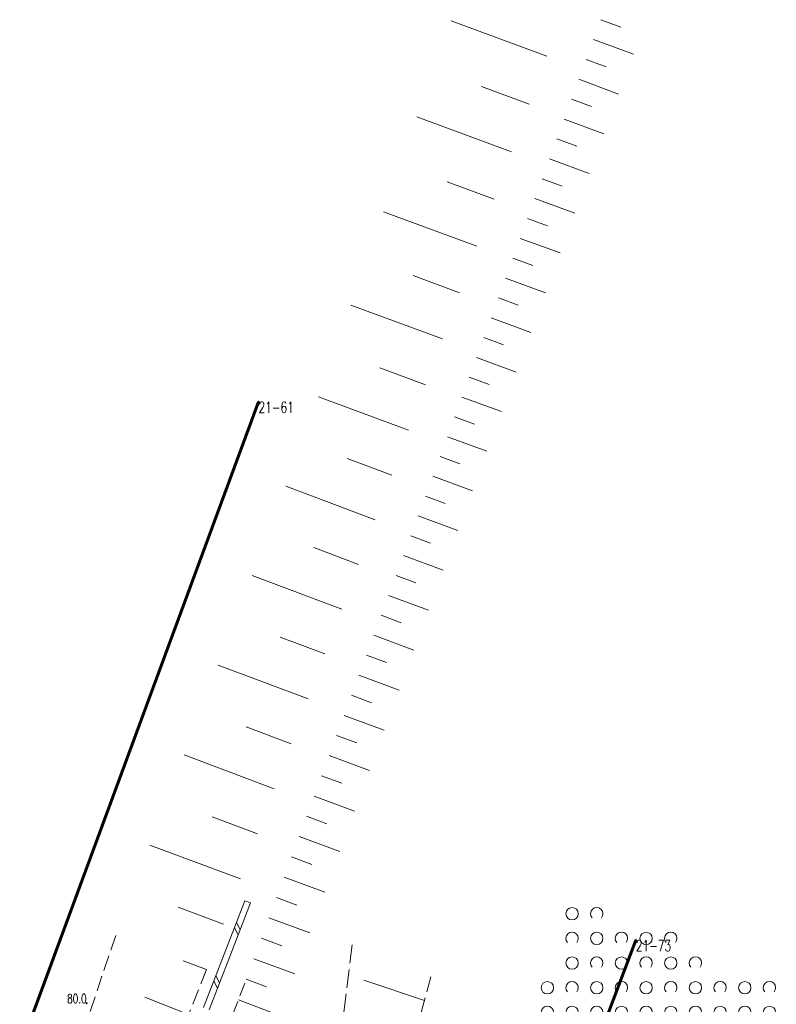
# Model space of a CAD drawing. Header units: metres. Extents: x 7505752 to 7507120, y 5839999 to 5840598.
# Tile 29 of 35: x 7506463 to 7506525, y 5840308 to 5840388. Entities that reach past the tile are written whole.
import ezdxf
from ezdxf.enums import TextEntityAlignment as Align

# ---------------------------------------------------------------- set-up
doc = ezdxf.new("R2010")
doc.units = ezdxf.units.M
doc.header["$MEASUREMENT"] = 0
for name, pattern in [('2_1', [0]), ('2_OTKJ', [2, 1.5, -0.5]), ('2_OTRK', [1.75, 1.25, -0.5]), ('2_OTRKG', [1.75, 1.25, -0.5]), ('2_OTZK', [1.5, 1, -0.5]), ('GDE', [0]), ('GUK', [2, 1.5, -0.5]), ('GUZ', [1, 0.5, -0.5])]:
    doc.linetypes.add(name, pattern=pattern)
doc.layers.get('0').update_dxf_attribs({"color": 250, "linetype": 'CONTINUOUS', "lineweight": 100})
for name, color, linetype, lineweight in [('Dzialki', 7, 'GDE', 18), ('Numery_punktow', 7, 'CONTINUOUS', 9), ('OTD_L_12', 7, 'CONTINUOUS', 18), ('OTK_L_0', 7, '2_OTKJ', 18), ('OTR_L_1', 7, '2_OTRK', 18), ('OTR_T_1', 7, 'CONTINUOUS', 18), ('OTZ_L_1', 7, '2_OTZK', 18), ('Punkty', 7, 'CONTINUOUS', 18)]:
    doc.layers.add(name, color=color, linetype=linetype, lineweight=lineweight)
doc.layers.add('Kontury', color=7, linetype='GUK', lineweight=18, true_color=0x008000)
doc.layers.add('Uzytki', color=7, linetype='GUZ', lineweight=18, true_color=0x008000)
doc.styles.get("Standard").update_dxf_attribs({"font": 'Simplex.SHX', "width": 0.75})

# ---------------------------------------------------------------- blocks, each defined once
blk = doc.blocks.new('GRO')
at = {"linetype": 'Continuous'}
blk.add_circle((0, 0), 0.045, dxfattribs=at)
blk = doc.blocks.new('2_OTRN')
at = {"linetype": 'Continuous'}
blk.add_circle((0, 0), 0.045, dxfattribs=at)
blk = doc.blocks.new('2_OTZK')
at = {"linetype": 'Continuous'}
for centre in [(-1, 1), (1, -1)]:
    blk.add_circle(centre, 0.5, dxfattribs=at)
for centre, start, end in [((1, 1), 318.59038, 221.40962), ((-1, -1), 318.70311, 221.29689)]:
    blk.add_arc(centre, 0.5, start, end, dxfattribs=at)

msp = doc.modelspace()

# ---------------------------------------------------------------- linework, layer by layer
at = {"layer": 'Dzialki', "color": 3, "lineweight": 60}
for p, q in [((7506463.41, 5840304.62), (7506482.77, 5840357.14)), ((7506504.17, 5840289.22), (7506513.34, 5840313.49))]:
    msp.add_line(p, q, dxfattribs=at)
at = {"layer": 'Kontury'}
for p, q in [((7506463.41, 5840304.62), (7506482.77, 5840357.14)), ((7506513.34, 5840313.49), (7506504.17, 5840289.22))]:
    msp.add_line(p, q, dxfattribs=at)
at = {"layer": 'OTD_L_12'}
for p, q in [((7506479.975, 5840312.352), (7506481.646, 5840316.683)), ((7506481.646, 5840316.683), (7506482.113, 5840316.503)), ((7506480.442, 5840312.172), (7506482.113, 5840316.503)), ((7506481.11, 5840313.904), (7506480.811, 5840314.517)), ((7506481.277, 5840314.337), (7506480.978, 5840314.951)), ((7506478.304, 5840308.021), (7506479.975, 5840312.352)), ((7506478.771, 5840307.841), (7506480.442, 5840312.172)), ((7506479.606, 5840310.006), (7506479.307, 5840310.619)), ((7506479.439, 5840309.573), (7506479.14, 5840310.186))]:
    msp.add_line(p, q, dxfattribs=at)
at = {"layer": 'OTK_L_0', "linetype": '2_OTKJ'}
msp.add_line((7506490.355, 5840313.102), (7506489.134, 5840303.292), dxfattribs=at)
at = {"layer": 'OTR_L_1', "linetype": '2_1'}
for p, q in [((7506506.135, 5840385.151), (7506498.369, 5840388.029)), ((7506510.513, 5840388.12), (7506512.122, 5840387.523)), ((7506509.916, 5840386.51), (7506513.136, 5840385.315)), ((7506509.318, 5840384.899), (7506510.929, 5840384.301)), ((7506508.72, 5840383.287), (7506511.943, 5840382.091)), ((7506504.697, 5840381.268), (7506500.828, 5840382.698)), ((7506508.122, 5840381.674), (7506509.737, 5840381.081)), ((7506503.267, 5840377.399), (7506495.593, 5840380.236)), ((7506507.529, 5840380.06), (7506510.757, 5840378.874)), ((7506506.936, 5840378.447), (7506508.549, 5840377.854)), ((7506506.343, 5840376.834), (7506509.569, 5840375.649)), ((7506501.848, 5840373.562), (7506498.043, 5840374.969)), ((7506505.751, 5840375.222), (7506507.363, 5840374.629)), ((7506505.158, 5840373.61), (7506508.382, 5840372.425)), ((7506500.441, 5840369.756), (7506492.892, 5840372.547)), ((7506504.566, 5840371.999), (7506506.177, 5840371.406)), ((7506503.974, 5840370.388), (7506507.196, 5840369.204)), ((7506503.382, 5840368.778), (7506504.992, 5840368.186)), ((7506499.046, 5840365.982), (7506495.302, 5840367.366)), ((7506502.79, 5840367.168), (7506506.01, 5840365.985)), ((7506502.199, 5840365.559), (7506503.808, 5840364.967)), ((7506497.662, 5840362.238), (7506490.235, 5840364.983)), ((7506501.608, 5840363.95), (7506504.825, 5840362.767)), ((7506501.017, 5840362.342), (7506502.625, 5840361.751)), ((7506500.426, 5840360.734), (7506503.641, 5840359.552)), ((7506496.289, 5840358.525), (7506492.606, 5840359.886)), ((7506499.835, 5840359.127), (7506501.442, 5840358.536)), ((7506494.927, 5840354.842), (7506487.622, 5840357.543)), ((7506499.245, 5840357.52), (7506502.458, 5840356.339)), ((7506498.654, 5840355.914), (7506500.26, 5840355.324)), ((7506498.064, 5840354.309), (7506501.275, 5840353.128)), ((7506497.474, 5840352.703), (7506499.079, 5840352.114)), ((7506493.577, 5840351.189), (7506489.954, 5840352.528)), ((7506496.884, 5840351.099), (7506500.094, 5840349.919)), ((7506492.222, 5840347.572), (7506484.982, 5840350.288)), ((7506496.294, 5840349.495), (7506497.897, 5840348.9)), ((7506495.698, 5840347.89), (7506498.908, 5840346.699)), ((7506495.102, 5840346.282), (7506496.709, 5840345.686)), ((7506490.864, 5840343.952), (7506487.238, 5840345.312)), ((7506494.505, 5840344.673), (7506497.724, 5840343.478)), ((7506489.503, 5840340.326), (7506482.241, 5840343.051)), ((7506493.907, 5840343.061), (7506495.519, 5840342.463)), ((7506493.308, 5840341.446), (7506496.537, 5840340.248)), ((7506492.708, 5840339.83), (7506494.325, 5840339.23)), ((7506488.141, 5840336.695), (7506484.504, 5840338.06)), ((7506492.108, 5840338.211), (7506495.346, 5840337.009)), ((7506491.506, 5840336.589), (7506493.128, 5840335.988)), ((7506486.777, 5840333.058), (7506479.491, 5840335.792)), ((7506490.904, 5840334.965), (7506494.151, 5840333.761)), ((7506490.301, 5840333.339), (7506491.927, 5840332.736)), ((7506489.696, 5840331.711), (7506492.953, 5840330.503)), ((7506485.41, 5840329.416), (7506481.761, 5840330.784)), ((7506489.091, 5840330.08), (7506490.722, 5840329.475)), ((7506484.041, 5840325.767), (7506476.733, 5840328.509)), ((7506488.486, 5840328.447), (7506491.752, 5840327.235)), ((7506487.879, 5840326.811), (7506489.514, 5840326.205)), ((7506487.271, 5840325.174), (7506490.547, 5840323.958)), ((7506482.67, 5840322.113), (7506479.01, 5840323.486)), ((7506486.663, 5840323.533), (7506488.303, 5840322.925)), ((7506486.053, 5840321.891), (7506489.339, 5840320.672)), ((7506481.297, 5840318.453), (7506473.965, 5840321.203)), ((7506485.443, 5840320.246), (7506487.088, 5840319.635)), ((7506484.832, 5840318.598), (7506488.127, 5840317.376)), ((7506484.22, 5840316.948), (7506485.87, 5840316.336)), ((7506479.922, 5840314.787), (7506476.25, 5840316.165)), ((7506483.607, 5840315.296), (7506486.911, 5840314.07)), ((7506482.993, 5840313.642), (7506484.648, 5840313.028)), ((7506482.378, 5840311.985), (7506485.692, 5840310.755)), ((7506478.544, 5840311.116), (7506476.657, 5840311.824)), ((7506481.763, 5840310.325), (7506483.422, 5840309.71)), ((7506491.296, 5840310.237), (7506496.203, 5840308.601)), ((7506477.102, 5840307.469), (7506473.544, 5840308.877)), ((7506481.131, 5840308.662), (7506484.455, 5840307.391))]:
    msp.add_line(p, q, dxfattribs=at)
at = {"layer": 'OTR_L_1', "linetype": '2_OTRK'}
for p, q in [((7506466.299, 5840299.431), (7506471.335, 5840314.259)), ((7506496.724, 5840310.506), (7506494.491, 5840302.339))]:
    msp.add_line(p, q, dxfattribs=at)
at = {"layer": 'OTR_L_1', "linetype": '2_OTRKG'}
for p, q in [((7506478.538, 5840311.099), (7506472.898, 5840296.846)), ((7506476.255, 5840295.9), (7506481.646, 5840310.01))]:
    msp.add_line(p, q, dxfattribs=at)
at = {"layer": 'Uzytki'}
for p, q in [((7506463.41, 5840304.62), (7506482.77, 5840357.14)), ((7506504.17, 5840289.22), (7506513.34, 5840313.49))]:
    msp.add_line(p, q, dxfattribs=at)

# ---------------------------------------------------------------- block references
at = {"layer": 'OTR_T_1'}
msp.add_blockref('2_OTRN', (7506468.836, 5840308.38), dxfattribs=at)
at = {"layer": 'OTZ_L_1'}
for p in [(7506509.169, 5840314.634), (7506511.169, 5840312.634), (7506515.169, 5840312.634), (7506509.169, 5840310.634), (7506513.169, 5840310.634), (7506517.169, 5840310.634), (7506507.169, 5840308.634), (7506511.169, 5840308.634), (7506515.169, 5840308.634), (7506519.169, 5840308.634), (7506523.169, 5840308.634)]:
    msp.add_blockref('2_OTZK', p, dxfattribs=at)
at = {"layer": 'Punkty'}
for p in [(7506482.77, 5840357.14), (7506513.34, 5840313.49)]:
    msp.add_blockref('GRO', p, dxfattribs=at)

# ---------------------------------------------------------------- texts
at = {"layer": 'Numery_punktow', "width": 0.7}
for s, p in [('21-61', (7506482.77, 5840357.14)), ('21-73', (7506513.34, 5840313.49))]:
    msp.add_text(s, height=0.9, dxfattribs=at).set_placement(p, align=Align.TOP_LEFT)
at = {"layer": 'OTR_T_1', "lineweight": 9, "width": 0.7}
msp.add_text('80.0', height=0.75, rotation=0.40185, dxfattribs=at).set_placement((7506468.836, 5840308.38), align=Align.RIGHT)

doc.saveas('drawing.dxf')
